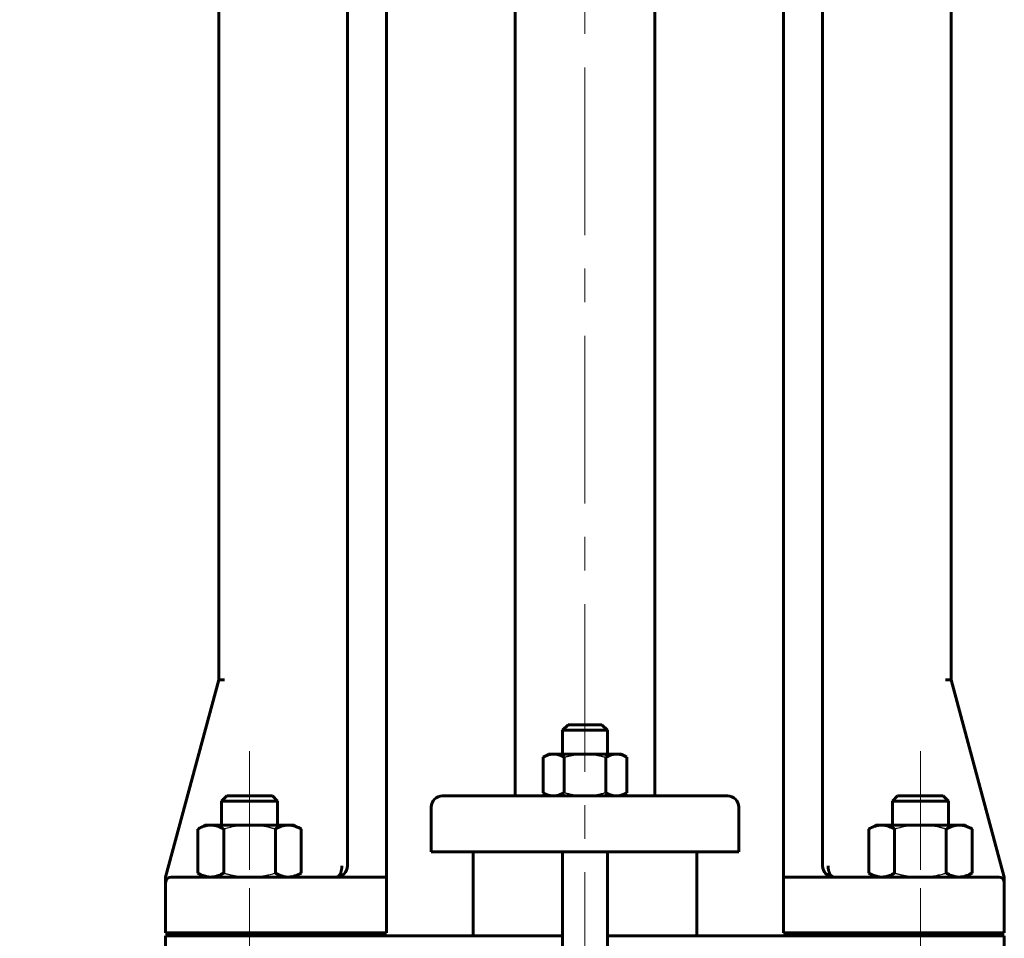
# Model space of a CAD drawing. Header units: millimetres. Extents: x 0 to 594, y 0 to 420.
# Tile 10 of 22: x 218 to 262, y 253 to 294. Entities that reach past the tile are written whole.
import ezdxf

# ---------------------------------------------------------------- set-up
doc = ezdxf.new("R2010")
doc.units = ezdxf.units.MM
for name, pattern in [('K5LT-1', [0]), ('K5LT_AXLED', [12, 7.5, -1.5, 1.5, -1.5]), ('K5LT_BASIC', [0]), ('K5LT_THIN', [0])]:
    doc.linetypes.add(name, pattern=pattern)
doc.layers.add('Системный слой', color=7, linetype='Continuous')
doc.layers.add('Системный слой (1)', color=7, linetype='Continuous', true_color=0x6c6c6c)
doc.styles.add('KDIMTEXTSTYLE', font='GOST_AU.SHX', dxfattribs={"width": 0.96, "oblique": 15, "height": 5})
doc.styles.add('KTEXTSTYLE', font='GOST_AU.SHX', dxfattribs={"width": 0.56, "height": 5})
doc.dimstyles.new('KDIMSTYLE (0.25)', dxfattribs={"dimtxt": 5, "dimasz": 1, "dimexe": 2, "dimexo": 0, "dimgap": 1, "dimtad": 1, "dimlfac": 4, "dimtxsty": 'KDIMTEXTSTYLE', "dimsah": 1, "dimcen": 0, "dimdle": 1, "dimadec": 0, "dimazin": 0, "dimtfac": 0.667, "dimtmove": 0, "dimatfit": 3, "dimfxl": 1, "dimtvp": 1, "dimtolj": 1, "dimtzin": 0, "dimarcsym": 0})

# ---------------------------------------------------------------- blocks, each defined once
blk = doc.blocks.new('U1')
at = {"layer": 'Системный слой (1)', "color": 143, "linetype": 'K5LT_BASIC', "lineweight": 60, "true_color": 0x33acca}
for p, q in [((254.527, 255.408), (252.277, 255.408)), ((259.655, 255.408), (254.527, 255.408))]:
    blk.add_line(p, q, dxfattribs=at)
blk = doc.blocks.new('U6')
at = {"layer": 'Системный слой (1)', "color": 143, "linetype": 'K5LT_BASIC', "lineweight": 60, "true_color": 0x33acca}
for p, q in [((232.283, 255.408), (227.155, 255.408)), ((234.533, 255.408), (232.283, 255.408))]:
    blk.add_line(p, q, dxfattribs=at)
blk = doc.blocks.new('U10')
at = {"layer": 'Системный слой (1)', "color": 143, "linetype": 'K5LT_BASIC', "lineweight": 60, "true_color": 0x33acca}
for p, q in [((254.482, 255.41), (254.459, 255.413)), ((254.504, 255.408), (254.482, 255.41)), ((254.527, 255.408), (254.504, 255.408))]:
    blk.add_line(p, q, dxfattribs=at)
blk = doc.blocks.new('U16')
at = {"layer": 'Системный слой (1)', "color": 143, "linetype": 'K5LT_BASIC', "lineweight": 60, "true_color": 0x33acca}
for p, q in [((242.405, 252.783), (237.155, 252.783)), ((249.655, 252.783), (244.405, 252.783))]:
    blk.add_line(p, q, dxfattribs=at)
blk = doc.blocks.new('U22')
at = {"layer": 'Системный слой (1)', "color": 143, "linetype": 'K5LT_BASIC', "lineweight": 60, "true_color": 0x33acca}
for p, q in [((243.405, 262.22), (242.655, 262.22)), ((244.155, 262.22), (243.405, 262.22))]:
    blk.add_line(p, q, dxfattribs=at)
blk = doc.blocks.new('D8')
at = {"layer": 'Системный слой (1)'}
for points in [[(137.181, 346.783), (136.523, 351.783), (135.865, 346.783), (136.523, 347.283)], [(136.523, 126.783), (137.181, 131.783), (136.523, 131.283), (135.865, 131.783)]]:
    blk.add_hatch(color=7, dxfattribs=at).paths.add_polyline_path(points)
at = {"layer": 'Системный слой (1)', "color": 7, "linetype": 'K5LT_THIN', "lineweight": 18, "true_color": 0xffffff}
for p, q in [((241.53, 351.783), (134.523, 351.783)), ((135.865, 346.783), (136.523, 351.783)), ((136.523, 351.783), (137.181, 346.783)), ((136.523, 351.783), (136.523, 126.783)), ((136.523, 347.283), (135.865, 346.783)), ((137.181, 346.783), (136.523, 347.283)), ((136.523, 126.783), (135.865, 131.783)), ((135.865, 131.783), (136.523, 131.283)), ((136.523, 131.283), (137.181, 131.783)), ((137.181, 131.783), (136.523, 126.783)), ((196.655, 126.783), (134.523, 126.783))]:
    blk.add_line(p, q, dxfattribs=at)
blk.add_wipeout([(135.523, 233.61), (128.141, 233.61), (128.141, 244.502), (135.523, 244.502)]).dxf.layer = 'Системный слой (1)'
at = {"layer": 'Системный слой (1)', "color": 7, "insert": (128.936, 233.61), "char_height": 5, "attachment_point": 1, "rotation": 90, "style": 'KTEXTSTYLE'}
blk.add_mtext('\\H5.0;\\W1.000;\\Q15;\\Q15;\\W0.960;900', dxfattribs=at)
blk = doc.blocks.new('KDIMARROW_01')
at = {"layer": 'Системный слой'}
blk.add_hatch(color=0, dxfattribs=at).paths.add_polyline_path([(-5, -0.658), (0, 0), (-5, 0.658), (-4.5, 0)])
at = {"layer": 'Системный слой', "color": 0, "linetype": 'K5LT_THIN', "lineweight": 18}
for p, q in [((-4.5, 0), (-5, 0.658)), ((-5, 0.658), (0, 0)), ((0, 0), (-5, -0.658)), ((-5, -0.658), (-4.5, 0))]:
    blk.add_line(p, q, dxfattribs=at)
at = {"layer": 'Системный слой (1)', "color": 0, "linetype": 'K5LT_THIN', "lineweight": 18}
blk.add_line((243.405, 169.908), (243.155, 169.908), dxfattribs=at)

msp = doc.modelspace()

# ---------------------------------------------------------------- linework, layer by layer
at = {"layer": 'Системный слой (1)', "color": 30, "linetype": 'K5LT_AXLED', "lineweight": 18, "true_color": 0xff8000}
for p, q in [((243.405, 248.119), (243.405, 340.908)), ((228.405, 255.733), (228.405, 261.033)), ((258.405, 255.733), (258.405, 261.033)), ((228.405, 250.783), (228.405, 254.908)), ((258.405, 250.783), (258.405, 254.908))]:
    msp.add_line(p, q, dxfattribs=at)
at = {"layer": 'Системный слой (1)', "color": 143, "linetype": 'K5LT_BASIC', "lineweight": 60, "true_color": 0x33acca}
for p, q in [((240.28, 259.033), (240.28, 333.158)), ((246.53, 259.033), (246.53, 333.158)), ((232.783, 255.908), (232.783, 331.158)), ((254.027, 255.908), (254.027, 331.158)), ((234.533, 255.408), (234.533, 329.408)), ((252.277, 255.408), (252.277, 329.408)), ((227.0299, 264.234), (227.0299, 316.984)), ((259.78, 264.234), (259.78, 316.984)), ((227.0299, 264.234), (224.655, 255.408)), ((227.0299, 264.234), (227.2888, 264.234)), ((259.5211, 264.234), (259.78, 264.234)), ((262.155, 255.408), (259.78, 264.234)), ((242.655, 262.2205), (242.405, 261.9705)), ((242.405, 261.9705), (243.405, 261.9705)), ((242.405, 260.908), (242.405, 261.9705)), ((243.405, 261.9705), (244.405, 261.9705)), ((244.155, 262.2205), (244.405, 261.9705)), ((244.405, 260.908), (244.405, 261.9705)), ((241.78, 260.908), (241.5286, 260.7628)), ((241.5286, 260.7628), (241.5286, 259.1781)), ((241.9977, 260.908), (241.78, 260.908)), ((243.405, 260.908), (241.9977, 260.908)), ((242.4668, 260.7628), (242.4668, 259.1781)), ((244.8123, 260.908), (243.405, 260.908)), ((244.3432, 260.7628), (244.3432, 259.1781)), ((245.03, 260.908), (244.8123, 260.908)), ((245.03, 260.908), (245.2814, 260.7628)), ((245.2814, 260.7628), (245.2814, 259.1781)), ((227.385, 259.033), (227.155, 258.8029)), ((229.4249, 259.033), (227.385, 259.033)), ((229.4249, 259.033), (229.655, 258.8029)), ((237.3548, 259.033), (237.03, 259.033)), ((240.9137, 259.033), (237.3548, 259.033)), ((245.8962, 259.033), (240.9137, 259.033)), ((241.78, 259.033), (241.5286, 259.1781)), ((245.03, 259.033), (245.2814, 259.1781)), ((249.4552, 259.033), (245.8962, 259.033)), ((249.78, 259.033), (249.4552, 259.033)), ((257.385, 259.033), (257.155, 258.8029)), ((259.4249, 259.033), (257.385, 259.033)), ((259.4249, 259.033), (259.655, 258.8029)), ((227.155, 257.733), (227.155, 258.8029)), ((227.155, 258.8029), (229.6539, 258.8029)), ((229.6539, 258.8029), (229.655, 258.8029)), ((229.655, 257.733), (229.655, 258.8029)), ((236.53, 256.533), (236.53, 258.533)), ((250.28, 256.533), (250.28, 258.533)), ((257.155, 257.733), (257.155, 258.8029)), ((257.155, 258.8029), (259.6539, 258.8029)), ((259.6539, 258.8029), (259.655, 258.8029)), ((259.655, 257.733), (259.655, 258.8029)), ((226.405, 257.733), (226.0956, 257.5543)), ((226.405, 257.733), (226.6729, 257.733)), ((226.6729, 257.733), (228.405, 257.733)), ((228.405, 257.733), (230.137, 257.733)), ((230.137, 257.733), (230.405, 257.733)), ((230.405, 257.733), (230.7144, 257.5543)), ((256.405, 257.733), (256.0956, 257.5543)), ((256.405, 257.733), (256.6729, 257.733)), ((256.6729, 257.733), (258.405, 257.733)), ((258.405, 257.733), (260.137, 257.733)), ((260.137, 257.733), (260.405, 257.733)), ((260.405, 257.733), (260.7144, 257.5543)), ((226.0956, 257.5543), (226.0956, 255.5866)), ((227.2503, 257.5543), (227.2503, 255.5866)), ((229.5597, 257.5543), (229.5597, 255.5866)), ((230.7144, 257.5543), (230.7144, 255.5866)), ((256.0956, 257.5543), (256.0956, 255.5866)), ((257.2503, 257.5543), (257.2503, 255.5866)), ((259.5597, 257.5543), (259.5597, 255.5866)), ((260.7144, 257.5543), (260.7144, 255.5866)), ((236.53, 256.533), (236.8802, 256.533)), ((236.8802, 256.533), (240.4392, 256.533)), ((238.405, 252.783), (238.405, 256.533)), ((240.4392, 256.533), (246.3708, 256.533)), ((242.405, 250.408), (242.405, 256.533)), ((244.405, 250.408), (244.405, 256.533)), ((246.3708, 256.533), (249.9297, 256.533)), ((248.405, 252.783), (248.405, 256.533)), ((249.9297, 256.533), (250.28, 256.533)), ((224.655, 255.408), (224.655, 255.3273)), ((227.155, 255.408), (224.905, 255.408)), ((226.405, 255.408), (226.0956, 255.5866)), ((230.405, 255.408), (230.7144, 255.5866)), ((234.533, 255.158), (234.533, 255.408)), ((252.277, 255.408), (252.277, 255.158)), ((254.0525, 255.7512), (254.051, 255.7559)), ((256.405, 255.408), (256.0956, 255.5866)), ((261.905, 255.408), (259.655, 255.408)), ((260.405, 255.408), (260.7144, 255.5866)), ((261.7615, 255.408), (260.405, 255.408)), ((262.155, 255.3273), (262.155, 255.408)), ((224.655, 255.3273), (224.655, 255.158)), ((224.655, 252.908), (224.655, 255.158)), ((234.533, 252.908), (234.533, 255.158)), ((252.277, 252.908), (252.277, 255.158)), ((262.155, 255.158), (262.155, 255.3273)), ((262.155, 252.908), (262.155, 255.158)), ((224.655, 252.908), (227.155, 252.908)), ((227.155, 252.783), (224.655, 252.783)), ((224.655, 252.783), (224.655, 250.533)), ((227.155, 252.908), (234.533, 252.908)), ((227.155, 252.783), (227.155, 252.908)), ((234.4164, 252.783), (227.155, 252.783)), ((229.655, 252.783), (229.655, 252.908)), ((234.6653, 252.783), (234.4164, 252.783)), ((237.155, 252.783), (234.6653, 252.783)), ((252.1446, 252.783), (249.655, 252.783)), ((252.3936, 252.783), (252.1446, 252.783)), ((252.277, 252.908), (259.655, 252.908)), ((259.655, 252.783), (252.3936, 252.783)), ((257.155, 252.783), (257.155, 252.908)), ((259.655, 252.908), (262.155, 252.908)), ((259.655, 252.783), (259.655, 252.908)), ((262.155, 252.783), (259.655, 252.783)), ((262.155, 250.533), (262.155, 252.783))]:
    msp.add_line(p, q, dxfattribs=at)
for centre, radius, start, end in [((237.03, 258.533), 0.5, 90, 180), ((249.78, 258.533), 0.5, 0, 90), ((232.283, 255.908), 0.5, 270, 0), ((232.283, 255.908), 0.5, 270, 0), ((254.527, 255.908), 0.5, 180, 270), ((254.527, 255.908), 0.5, 180, 270), ((224.905, 255.158), 0.25, 90, 180), ((224.905, 255.158), 0.25, 90.00024, 174.1441), ((261.905, 255.158), 0.25, 0, 90), ((261.905, 255.158), 0.25, 8.49478, 90)]:
    msp.add_arc(centre, radius, start, end, dxfattribs=at)
for points, knots in [([(241.5286, 260.7628), (241.5699, 260.7867), (241.6398, 260.8229), (241.7364, 260.8621), (241.8116, 260.8848), (241.8782, 260.8987), (241.9376, 260.9063), (241.9774, 260.908), (241.9977, 260.908)], [0, 0, 0, 0, 2.2096925, 3.8076872, 5.42312, 6.5508409, 7.7387838, 9, 9, 9, 9]), ([(241.9977, 260.908), (242.0191, 260.908), (242.061, 260.9061), (242.1232, 260.8977), (242.1916, 260.8828), (242.267, 260.8592), (242.3609, 260.8203), (242.4278, 260.7853), (242.4668, 260.7628)], [0, 0, 0, 0, 1.3358254, 2.5816854, 3.7426387, 5.3663643, 6.9201154, 9, 9, 9, 9]), ([(244.3432, 260.7628), (244.3845, 260.7867), (244.4544, 260.8229), (244.5509, 260.8621), (244.6262, 260.8848), (244.6928, 260.8987), (244.7522, 260.9063), (244.792, 260.908), (244.8123, 260.908)], [0, 0, 0, 0, 2.2096925, 3.8076872, 5.42312, 6.5508409, 7.7387838, 9, 9, 9, 9]), ([(244.8123, 260.908), (244.8337, 260.908), (244.8756, 260.9061), (244.9377, 260.8977), (245.0062, 260.8828), (245.0816, 260.8592), (245.1755, 260.8203), (245.2424, 260.7853), (245.2814, 260.7628)], [0, 0, 0, 0, 1.3358254, 2.5816854, 3.7426387, 5.3663643, 6.9201154, 9, 9, 9, 9]), ([(241.9977, 259.033), (241.9763, 259.033), (241.9344, 259.0349), (241.8722, 259.0432), (241.8038, 259.0582), (241.7284, 259.0817), (241.6344, 259.1207), (241.5675, 259.1556), (241.5286, 259.1781)], [0, 0, 0, 0, 1.3358254, 2.5816854, 3.7426387, 5.3663643, 6.9201154, 9, 9, 9, 9]), ([(242.4668, 259.1781), (242.4255, 259.1543), (242.3556, 259.118), (242.259, 259.0788), (242.1838, 259.0561), (242.1171, 259.0423), (242.0577, 259.0347), (242.0179, 259.033), (241.9977, 259.033)], [0, 0, 0, 0, 2.2096925, 3.8076872, 5.42312, 6.5508409, 7.7387838, 9, 9, 9, 9]), ([(244.8123, 259.033), (244.7909, 259.033), (244.749, 259.0349), (244.6868, 259.0432), (244.6184, 259.0582), (244.5429, 259.0817), (244.449, 259.1207), (244.3821, 259.1556), (244.3432, 259.1781)], [0, 0, 0, 0, 1.3358254, 2.5816854, 3.7426387, 5.3663643, 6.9201154, 9, 9, 9, 9]), ([(245.2814, 259.1781), (245.2401, 259.1543), (245.1702, 259.118), (245.0736, 259.0788), (244.9983, 259.0561), (244.9317, 259.0423), (244.8723, 259.0347), (244.8325, 259.033), (244.8123, 259.033)], [0, 0, 0, 0, 2.2096925, 3.8076872, 5.42312, 6.5508409, 7.7387838, 9, 9, 9, 9]), ([(226.6729, 257.733), (226.6466, 257.733), (226.5952, 257.7306), (226.5188, 257.7204), (226.4458, 257.7045), (226.3643, 257.6805), (226.2725, 257.6455), (226.1792, 257.601), (226.1198, 257.5683), (226.0956, 257.5543)], [0, 0, 0, 0, 1.4810033, 2.8626717, 4.1512844, 5.363168, 7.1127658, 8.8326823, 10, 10, 10, 10]), ([(227.2503, 257.5543), (227.2074, 257.5791), (227.1267, 257.6217), (227.0155, 257.6689), (226.9164, 257.7008), (226.8219, 257.7218), (226.7422, 257.7313), (226.6913, 257.733), (226.6729, 257.733)], [0, 0, 0, 0, 1.8056861, 3.5183883, 5.1040191, 6.5175992, 8.1093693, 9, 9, 9, 9]), ([(230.137, 257.733), (230.1107, 257.733), (230.0593, 257.7306), (229.9829, 257.7204), (229.9099, 257.7045), (229.8284, 257.6805), (229.7366, 257.6455), (229.6433, 257.601), (229.5839, 257.5683), (229.5597, 257.5543)], [0, 0, 0, 0, 1.4810033, 2.8626717, 4.1512844, 5.363168, 7.1127658, 8.8326823, 10, 10, 10, 10]), ([(230.7144, 257.5543), (230.6715, 257.5791), (230.5908, 257.6217), (230.4796, 257.6689), (230.3805, 257.7008), (230.286, 257.7218), (230.2063, 257.7313), (230.1554, 257.733), (230.137, 257.733)], [0, 0, 0, 0, 1.8056861, 3.5183883, 5.1040191, 6.5175992, 8.1093693, 9, 9, 9, 9]), ([(256.6729, 257.733), (256.6466, 257.733), (256.5952, 257.7306), (256.5188, 257.7204), (256.4458, 257.7045), (256.3643, 257.6805), (256.2725, 257.6455), (256.1792, 257.601), (256.1198, 257.5683), (256.0956, 257.5543)], [0, 0, 0, 0, 1.4810033, 2.8626717, 4.1512844, 5.363168, 7.1127658, 8.8326823, 10, 10, 10, 10]), ([(257.2503, 257.5543), (257.2074, 257.5791), (257.1267, 257.6217), (257.0155, 257.6689), (256.9164, 257.7008), (256.8219, 257.7218), (256.7422, 257.7313), (256.6913, 257.733), (256.6729, 257.733)], [0, 0, 0, 0, 1.8056861, 3.5183883, 5.1040191, 6.5175992, 8.1093693, 9, 9, 9, 9]), ([(260.137, 257.733), (260.1107, 257.733), (260.0593, 257.7306), (259.9829, 257.7204), (259.9099, 257.7045), (259.8284, 257.6805), (259.7366, 257.6455), (259.6433, 257.601), (259.5839, 257.5683), (259.5597, 257.5543)], [0, 0, 0, 0, 1.4810033, 2.8626717, 4.1512844, 5.363168, 7.1127658, 8.8326823, 10, 10, 10, 10]), ([(260.7144, 257.5543), (260.6715, 257.5791), (260.5908, 257.6217), (260.4796, 257.6689), (260.3805, 257.7008), (260.286, 257.7218), (260.2063, 257.7313), (260.1554, 257.733), (260.137, 257.733)], [0, 0, 0, 0, 1.8056861, 3.5183883, 5.1040191, 6.5175992, 8.1093693, 9, 9, 9, 9]), ([(232.533, 255.908), (232.5329, 255.8969), (232.5326, 255.8795), (232.5316, 255.8545), (232.5296, 255.8239), (232.5263, 255.7914), (232.5217, 255.759), (232.5178, 255.7359), (232.5127, 255.7099), (232.5063, 255.6824), (232.4983, 255.6533), (232.4899, 255.6268), (232.4801, 255.5999), (232.4697, 255.5751), (232.4587, 255.552), (232.4476, 255.5315), (232.4356, 255.5118), (232.4229, 255.4935), (232.4096, 255.4768), (232.3967, 255.4629), (232.3845, 255.4513), (232.373, 255.4417), (232.3613, 255.4333), (232.3496, 255.4262), (232.3383, 255.4204), (232.3245, 255.4147), (232.3061, 255.4095), (232.2913, 255.408), (232.283, 255.408)], [0, 0, 0, 0, 1.2247353, 1.9334486, 2.7710872, 4.639996, 5.6066436, 6.5088898, 7.3466057, 8.6998947, 9.8600751, 11.0200648, 12.1800348, 13.5334069, 14.6073203, 15.7244597, 16.8844261, 18.0444739, 19.2044097, 20.3644609, 21.2773583, 22.201154, 23.1248248, 24.0376793, 24.8969559, 25.7130655, 27.1634072, 29, 29, 29, 29]), ([(254.527, 255.408), (254.511, 255.408), (254.4866, 255.4128), (254.451, 255.4306), (254.4203, 255.4543), (254.3883, 255.4902), (254.3625, 255.5301), (254.3426, 255.5693), (254.3284, 255.6033), (254.317, 255.6358), (254.3072, 255.6688), (254.2976, 255.7075), (254.2884, 255.7553), (254.2818, 255.8061), (254.2779, 255.8579), (254.277, 255.8905), (254.277, 255.908)], [0, 0, 0, 0, 2.0757535, 3.1702263, 4.7549429, 6.3403094, 7.9261008, 8.9845422, 9.9674527, 10.7997918, 11.5568551, 12.4647217, 13.5986492, 14.8832552, 15.8657816, 17, 17, 17, 17]), ([(226.0956, 255.5866), (226.1384, 255.5619), (226.2192, 255.5193), (226.3304, 255.472), (226.4294, 255.4402), (226.524, 255.4191), (226.6036, 255.4096), (226.6546, 255.408), (226.6729, 255.408)], [0, 0, 0, 0, 1.8056861, 3.5183883, 5.1040191, 6.5175992, 8.1093693, 9, 9, 9, 9]), ([(226.6729, 255.408), (226.6992, 255.408), (226.7507, 255.4103), (226.8271, 255.4206), (226.9001, 255.4365), (226.9815, 255.4604), (227.0734, 255.4954), (227.1667, 255.54), (227.2261, 255.5726), (227.2503, 255.5866)], [0, 0, 0, 0, 1.4810033, 2.8626717, 4.1512844, 5.363168, 7.1127658, 8.8326823, 10, 10, 10, 10]), ([(229.5597, 255.5866), (229.6025, 255.5619), (229.6833, 255.5193), (229.7945, 255.472), (229.8935, 255.4402), (229.9881, 255.4191), (230.0677, 255.4096), (230.1187, 255.408), (230.137, 255.408)], [0, 0, 0, 0, 1.8056861, 3.5183883, 5.1040191, 6.5175992, 8.1093693, 9, 9, 9, 9]), ([(230.137, 255.408), (230.1633, 255.408), (230.2148, 255.4103), (230.2912, 255.4206), (230.3642, 255.4365), (230.4456, 255.4604), (230.5375, 255.4954), (230.6308, 255.54), (230.6902, 255.5726), (230.7144, 255.5866)], [0, 0, 0, 0, 1.4810033, 2.8626717, 4.1512844, 5.363168, 7.1127658, 8.8326823, 10, 10, 10, 10]), ([(232.283, 255.408), (232.289, 255.4081), (232.2951, 255.4081), (232.3117, 255.4087), (232.3224, 255.4095), (232.3437, 255.4117), (232.3543, 255.4131), (232.3757, 255.4168), (232.3866, 255.419), (232.4223, 255.4276), (232.4472, 255.4357), (232.4943, 255.4551), (232.5166, 255.4662), (232.5585, 255.4911), (232.5782, 255.5046), (232.6065, 255.5273), (232.6159, 255.5354), (232.6273, 255.546), (232.6296, 255.5482), (232.634, 255.5524), (232.636, 255.5544), (232.6421, 255.5605), (232.6461, 255.5646), (232.6518, 255.5708), (232.6536, 255.5728), (232.6554, 255.5748)], [0.0001118, 0.0001118, 0.0001118, 0.0001118, 0.829104, 0.829104, 2.2800361, 2.2800361, 3.7139807, 3.7139807, 5.1819002, 5.1819002, 8.5524656, 8.5524656, 11.6957074, 11.6957074, 14.6388918, 14.6388918, 16.1498835, 16.1498835, 16.5438449, 16.5438449, 16.8914209, 16.8914209, 17.5865731, 17.5865731, 17.9165035, 17.9165035, 17.9165035, 17.9165035]), ([(232.283, 255.408), (232.2892, 255.4081), (232.2953, 255.4081), (232.3124, 255.4087), (232.3234, 255.4095), (232.3399, 255.4113), (232.3455, 255.4118), (232.3674, 255.4157), (232.3838, 255.4183), (232.4251, 255.4285), (232.4498, 255.4366), (232.4968, 255.4563), (232.5191, 255.4675), (232.5609, 255.4927), (232.5804, 255.5063), (232.608, 255.5286), (232.6167, 255.5362), (232.6276, 255.5463), (232.6299, 255.5485), (232.6343, 255.5527), (232.6363, 255.5547), (232.6406, 255.5591), (232.643, 255.5614), (232.6453, 255.5638)], [0.0001117, 0.0001117, 0.0001117, 0.0001117, 0.8295815, 0.8295815, 2.2813491, 2.2813491, 3.0183563, 3.0183563, 5.1848843, 5.1848843, 8.4704103, 8.4704103, 11.5368001, 11.5368001, 14.4108013, 14.4108013, 15.7913144, 15.7913144, 16.1760424, 16.1760424, 16.5154696, 16.5154696, 16.9106059, 16.9106059, 16.9106059, 16.9106059]), ([(232.7219, 255.6691), (232.7238, 255.6726), (232.7257, 255.6762), (232.731, 255.6865), (232.7343, 255.6934), (232.7406, 255.7072), (232.7436, 255.7143), (232.7478, 255.7246), (232.7491, 255.7279), (232.751, 255.733), (232.7517, 255.7348), (232.7531, 255.7387), (232.7539, 255.7407), (232.7556, 255.7457), (232.7566, 255.7487), (232.7576, 255.7516)], [0.6406622, 0.6406622, 0.6406622, 0.6406622, 1.9219866, 1.9219866, 4.3219866, 4.3219866, 6.7219866, 6.7219866, 7.8261704, 7.8261704, 8.4271413, 8.4271413, 9.1139423, 9.1139423, 10.0828337, 10.0828337, 10.0828337, 10.0828337]), ([(232.7259, 255.6766), (232.7279, 255.6804), (232.7298, 255.6842), (232.7349, 255.6947), (232.738, 255.7014), (232.744, 255.7151), (232.7468, 255.722), (232.7504, 255.7313), (232.7512, 255.7336), (232.7527, 255.7376), (232.7534, 255.7394), (232.7553, 255.7449), (232.7566, 255.7485), (232.7582, 255.7534), (232.7586, 255.7547), (232.759, 255.7559)], [0.6900535, 0.6900535, 0.6900535, 0.6900535, 2.0701604, 2.0701604, 4.4701604, 4.4701604, 6.8701604, 6.8701604, 7.6442852, 7.6442852, 8.258228, 8.258228, 9.4861136, 9.4861136, 9.902897, 9.902897, 9.902897, 9.902897]), ([(254.0879, 255.6694), (254.0863, 255.6725), (254.0847, 255.6755), (254.0828, 255.679), (254.0825, 255.6795), (254.0789, 255.6867), (254.0756, 255.6935), (254.0693, 255.7072), (254.0663, 255.7142), (254.0622, 255.7245), (254.0609, 255.7279), (254.0589, 255.733), (254.0583, 255.7348), (254.0569, 255.7387), (254.0561, 255.7407), (254.0544, 255.7456), (254.0535, 255.7484), (254.0525, 255.7512)], [0.6390725, 0.6390725, 0.6390725, 0.6390725, 1.7459905, 1.7459905, 1.9172175, 1.9172175, 4.3172175, 4.3172175, 6.7172175, 6.7172175, 7.8430335, 7.8430335, 8.4487555, 8.4487555, 9.1409862, 9.1409862, 10.0704249, 10.0704249, 10.0704249, 10.0704249]), ([(254.527, 255.408), (254.5209, 255.4081), (254.5149, 255.4081), (254.4982, 255.4087), (254.4875, 255.4095), (254.4662, 255.4117), (254.4556, 255.4131), (254.4341, 255.4168), (254.4232, 255.4191), (254.3875, 255.4277), (254.3627, 255.4357), (254.3156, 255.4551), (254.2932, 255.4663), (254.2513, 255.4912), (254.2317, 255.5047), (254.2034, 255.5274), (254.1941, 255.5354), (254.1827, 255.546), (254.1803, 255.5482), (254.176, 255.5524), (254.1739, 255.5544), (254.1679, 255.5605), (254.1639, 255.5646), (254.1582, 255.5707), (254.1564, 255.5726), (254.1547, 255.5746)], [0.000112, 0.000112, 0.000112, 0.000112, 0.830695, 0.830695, 2.2844113, 2.2844113, 3.7207539, 3.7207539, 5.1918439, 5.1918439, 8.564118, 8.564118, 11.7089348, 11.7089348, 14.6535568, 14.6535568, 16.1602199, 16.1602199, 16.5544233, 16.5544233, 16.9022129, 16.9022129, 17.597792, 17.597792, 17.9181165, 17.9181165, 17.9181165, 17.9181165]), ([(256.0956, 255.5866), (256.1384, 255.5619), (256.2192, 255.5193), (256.3304, 255.472), (256.4294, 255.4402), (256.524, 255.4191), (256.6036, 255.4096), (256.6546, 255.408), (256.6729, 255.408)], [0, 0, 0, 0, 1.8056861, 3.5183883, 5.1040191, 6.5175992, 8.1093693, 9, 9, 9, 9]), ([(256.6729, 255.408), (256.6992, 255.408), (256.7507, 255.4103), (256.8271, 255.4206), (256.9001, 255.4365), (256.9815, 255.4604), (257.0734, 255.4954), (257.1667, 255.54), (257.2261, 255.5726), (257.2503, 255.5866)], [0, 0, 0, 0, 1.4810033, 2.8626717, 4.1512844, 5.363168, 7.1127658, 8.8326823, 10, 10, 10, 10]), ([(259.5597, 255.5866), (259.6025, 255.5619), (259.6833, 255.5193), (259.7945, 255.472), (259.8935, 255.4402), (259.9881, 255.4191), (260.0677, 255.4096), (260.1187, 255.408), (260.137, 255.408)], [0, 0, 0, 0, 1.8056861, 3.5183883, 5.1040191, 6.5175992, 8.1093693, 9, 9, 9, 9]), ([(260.137, 255.408), (260.1633, 255.408), (260.2148, 255.4103), (260.2912, 255.4206), (260.3642, 255.4365), (260.4456, 255.4604), (260.5375, 255.4954), (260.6308, 255.54), (260.6902, 255.5726), (260.7144, 255.5866)], [0, 0, 0, 0, 1.4810033, 2.8626717, 4.1512844, 5.363168, 7.1127658, 8.8326823, 10, 10, 10, 10])]:
    msp.add_open_spline(points, degree=3, knots=knots, dxfattribs=at)
at = {"layer": 'Системный слой (1)', "color": 7, "linetype": 'K5LT-1'}
for points, knots in [([(242.4668, 260.7628), (242.4844, 260.7679), (242.5199, 260.7779), (242.5734, 260.7924), (242.6255, 260.8057), (242.6767, 260.8182), (242.7271, 260.8297), (242.777, 260.8405), (242.8262, 260.8504), (242.8769, 260.8598), (242.929, 260.8687), (242.9826, 260.8769), (243.0357, 260.8842), (243.0975, 260.8916), (243.1678, 260.8984), (243.2467, 260.9039), (243.3126, 260.9067), (243.3653, 260.9078), (243.3917, 260.908), (243.405, 260.908)], [0, 0, 0, 0, 0.01978141, 0.03956283, 0.05934424, 0.07912566, 0.09890707, 0.11868849, 0.1384699, 0.15825131, 0.18040459, 0.20255787, 0.22471115, 0.24686442, 0.28032615, 0.31378787, 0.34724959, 0.36398046, 0.38071132, 0.38071132, 0.38071132, 0.38071132]), ([(243.405, 260.908), (243.4221, 260.908), (243.4561, 260.9077), (243.5069, 260.9063), (243.5575, 260.904), (243.6082, 260.9008), (243.6591, 260.8967), (243.727, 260.8901), (243.7944, 260.8817), (243.8618, 260.8717), (243.9112, 260.8636), (243.9611, 260.8547), (244.0106, 260.845), (244.0597, 260.8348), (244.1082, 260.824), (244.1575, 260.8124), (244.2129, 260.7986), (244.2744, 260.7823), (244.3201, 260.7695), (244.3432, 260.7628)], [0.38071132, 0.38071132, 0.38071132, 0.38071132, 0.40221532, 0.42371932, 0.44522333, 0.46672733, 0.48823133, 0.50973533, 0.55274334, 0.57309388, 0.59344441, 0.61379495, 0.63414549, 0.65332754, 0.6725096, 0.69169166, 0.71087372, 0.73614818, 0.76142263, 0.76142263, 0.76142263, 0.76142263]), ([(243.405, 259.033), (243.3879, 259.033), (243.3538, 259.0333), (243.3031, 259.0347), (243.2525, 259.0369), (243.2017, 259.0401), (243.1509, 259.0442), (243.083, 259.0509), (243.0155, 259.0592), (242.9482, 259.0692), (242.8987, 259.0773), (242.8489, 259.0863), (242.7994, 259.0959), (242.7503, 259.1061), (242.7017, 259.1169), (242.6525, 259.1286), (242.5971, 259.1424), (242.5355, 259.1586), (242.4899, 259.1714), (242.4668, 259.1781)], [0.38071132, 0.38071132, 0.38071132, 0.38071132, 0.40221532, 0.42371932, 0.44522333, 0.46672733, 0.48823133, 0.50973533, 0.55274334, 0.57309388, 0.59344441, 0.61379495, 0.63414549, 0.65332754, 0.6725096, 0.69169166, 0.71087372, 0.73614818, 0.76142263, 0.76142263, 0.76142263, 0.76142263]), ([(244.3432, 259.1781), (244.3256, 259.173), (244.29, 259.163), (244.2366, 259.1486), (244.1845, 259.1352), (244.1333, 259.1228), (244.0829, 259.1112), (244.033, 259.1005), (243.9837, 259.0906), (243.9331, 259.0811), (243.8809, 259.0722), (243.8274, 259.064), (243.7743, 259.0567), (243.7125, 259.0494), (243.6421, 259.0425), (243.5632, 259.037), (243.4974, 259.0343), (243.4447, 259.0332), (243.4182, 259.033), (243.405, 259.033)], [0, 0, 0, 0, 0.01978141, 0.03956283, 0.05934424, 0.07912566, 0.09890707, 0.11868849, 0.1384699, 0.15825131, 0.18040459, 0.20255787, 0.22471115, 0.24686442, 0.28032615, 0.31378787, 0.34724959, 0.36398046, 0.38071132, 0.38071132, 0.38071132, 0.38071132]), ([(228.405, 257.733), (228.3839, 257.733), (228.3421, 257.7326), (228.2801, 257.7309), (228.2285, 257.7286), (228.1872, 257.7262), (228.1478, 257.7235), (228.0998, 257.7198), (228.0435, 257.7144), (227.9869, 257.7081), (227.911, 257.6986), (227.8153, 257.6844), (227.7023, 257.6643), (227.5908, 257.6414), (227.4805, 257.616), (227.3863, 257.5921), (227.309, 257.5711), (227.2699, 257.56), (227.2503, 257.5543)], [0.46856778, 0.46856778, 0.46856778, 0.46856778, 0.49489262, 0.52121747, 0.54754232, 0.56070474, 0.57386717, 0.59768137, 0.62149557, 0.64530977, 0.66912398, 0.71675238, 0.76438079, 0.80756948, 0.85075817, 0.89394686, 0.9155412, 0.93713555, 0.93713555, 0.93713555, 0.93713555]), ([(229.5597, 257.5543), (229.5406, 257.5598), (229.5022, 257.5707), (229.4444, 257.5865), (229.3878, 257.6012), (229.3322, 257.615), (229.2773, 257.628), (229.2049, 257.6443), (229.1326, 257.6592), (229.06, 257.6727), (229.0043, 257.6824), (228.9491, 257.6911), (228.8759, 257.7017), (228.7853, 257.7128), (228.6907, 257.7216), (228.6093, 257.7272), (228.5414, 257.7305), (228.4733, 257.7325), (228.4278, 257.733), (228.405, 257.733)], [0, 0, 0, 0, 0.02136, 0.04272, 0.06408, 0.08544, 0.1068, 0.12816, 0.17088, 0.19367779, 0.21647559, 0.23927338, 0.26207118, 0.30766677, 0.35326236, 0.38208871, 0.41091507, 0.43974142, 0.46856778, 0.46856778, 0.46856778, 0.46856778]), ([(258.405, 257.733), (258.3839, 257.733), (258.3421, 257.7326), (258.2801, 257.7309), (258.2285, 257.7286), (258.1872, 257.7262), (258.1478, 257.7235), (258.0998, 257.7198), (258.0435, 257.7144), (257.9869, 257.7081), (257.911, 257.6986), (257.8153, 257.6844), (257.7023, 257.6643), (257.5908, 257.6414), (257.4805, 257.616), (257.3863, 257.5921), (257.309, 257.5711), (257.2699, 257.56), (257.2503, 257.5543)], [0.46856778, 0.46856778, 0.46856778, 0.46856778, 0.49489262, 0.52121747, 0.54754232, 0.56070474, 0.57386717, 0.59768137, 0.62149557, 0.64530977, 0.66912398, 0.71675238, 0.76438079, 0.80756948, 0.85075817, 0.89394686, 0.9155412, 0.93713555, 0.93713555, 0.93713555, 0.93713555]), ([(259.5597, 257.5543), (259.5406, 257.5598), (259.5022, 257.5707), (259.4444, 257.5865), (259.3878, 257.6012), (259.3322, 257.615), (259.2773, 257.628), (259.2049, 257.6443), (259.1326, 257.6592), (259.06, 257.6727), (259.0043, 257.6824), (258.9491, 257.6911), (258.8759, 257.7017), (258.7853, 257.7128), (258.6907, 257.7216), (258.6093, 257.7272), (258.5414, 257.7305), (258.4733, 257.7325), (258.4278, 257.733), (258.405, 257.733)], [0, 0, 0, 0, 0.02136, 0.04272, 0.06408, 0.08544, 0.1068, 0.12816, 0.17088, 0.19367779, 0.21647559, 0.23927338, 0.26207118, 0.30766677, 0.35326236, 0.38208871, 0.41091507, 0.43974142, 0.46856778, 0.46856778, 0.46856778, 0.46856778]), ([(227.2503, 255.5866), (227.2693, 255.5811), (227.3078, 255.5702), (227.3656, 255.5545), (227.4222, 255.5397), (227.4777, 255.5259), (227.5326, 255.5129), (227.6051, 255.4966), (227.6774, 255.4817), (227.75, 255.4682), (227.8056, 255.4586), (227.8608, 255.4498), (227.934, 255.4392), (228.0246, 255.4281), (228.1193, 255.4193), (228.2006, 255.4138), (228.2686, 255.4104), (228.3366, 255.4084), (228.3822, 255.408), (228.405, 255.408)], [0, 0, 0, 0, 0.02136, 0.04272, 0.06408, 0.08544, 0.1068, 0.12816, 0.17088, 0.19367779, 0.21647559, 0.23927338, 0.26207118, 0.30766677, 0.35326236, 0.38208871, 0.41091507, 0.43974142, 0.46856778, 0.46856778, 0.46856778, 0.46856778]), ([(228.405, 255.408), (228.426, 255.408), (228.4678, 255.4083), (228.5299, 255.41), (228.5814, 255.4123), (228.6227, 255.4147), (228.6622, 255.4174), (228.7101, 255.4212), (228.7665, 255.4265), (228.8231, 255.4328), (228.8989, 255.4423), (228.9946, 255.4565), (229.1076, 255.4766), (229.2191, 255.4995), (229.3295, 255.5249), (229.4236, 255.5488), (229.5009, 255.5699), (229.54, 255.5809), (229.5597, 255.5866)], [0.46856778, 0.46856778, 0.46856778, 0.46856778, 0.49489262, 0.52121747, 0.54754232, 0.56070474, 0.57386717, 0.59768137, 0.62149557, 0.64530977, 0.66912398, 0.71675238, 0.76438079, 0.80756948, 0.85075817, 0.89394686, 0.9155412, 0.93713555, 0.93713555, 0.93713555, 0.93713555]), ([(257.2503, 255.5866), (257.2693, 255.5811), (257.3078, 255.5702), (257.3656, 255.5545), (257.4222, 255.5397), (257.4777, 255.5259), (257.5326, 255.5129), (257.6051, 255.4966), (257.6774, 255.4817), (257.75, 255.4682), (257.8056, 255.4586), (257.8608, 255.4498), (257.934, 255.4392), (258.0246, 255.4281), (258.1193, 255.4193), (258.2006, 255.4138), (258.2686, 255.4104), (258.3366, 255.4084), (258.3822, 255.408), (258.405, 255.408)], [0, 0, 0, 0, 0.02136, 0.04272, 0.06408, 0.08544, 0.1068, 0.12816, 0.17088, 0.19367779, 0.21647559, 0.23927338, 0.26207118, 0.30766677, 0.35326236, 0.38208871, 0.41091507, 0.43974142, 0.46856778, 0.46856778, 0.46856778, 0.46856778]), ([(258.405, 255.408), (258.426, 255.408), (258.4678, 255.4083), (258.5299, 255.41), (258.5814, 255.4123), (258.6227, 255.4147), (258.6622, 255.4174), (258.7101, 255.4212), (258.7665, 255.4265), (258.8231, 255.4328), (258.8989, 255.4423), (258.9946, 255.4565), (259.1076, 255.4766), (259.2191, 255.4995), (259.3295, 255.5249), (259.4236, 255.5488), (259.5009, 255.5699), (259.54, 255.5809), (259.5597, 255.5866)], [0.46856778, 0.46856778, 0.46856778, 0.46856778, 0.49489262, 0.52121747, 0.54754232, 0.56070474, 0.57386717, 0.59768137, 0.62149557, 0.64530977, 0.66912398, 0.71675238, 0.76438079, 0.80756948, 0.85075817, 0.89394686, 0.9155412, 0.93713555, 0.93713555, 0.93713555, 0.93713555])]:
    msp.add_open_spline(points, degree=3, knots=knots, dxfattribs=at)

# ---------------------------------------------------------------- block references
at = {"layer": 'Системный слой (1)'}
for name in ['U22', 'U6', 'U1', 'U10', 'U16']:
    msp.add_blockref(name, (0, 0), dxfattribs=at)

# ---------------------------------------------------------------- next in the draw order: dimensions: what is measured, and where the dimension line sits
at = {"layer": 'Системный слой (1)', "color": 7}
dim = msp.add_linear_dim(base=(136.5231, 351.783), p1=(196.655, 126.783), p2=(241.53, 351.783), angle=90, dimstyle='KDIMSTYLE (0.25)', override={"dimexo": 0, "dimpost": '\\H5.0;\\W0.960;\\Q15;<>', "dimblk1": 'KDIMARROW_01', "dimblk2": 'KDIMARROW_01', "dimse1": 0, "dimse2": 0, "dimclrt": 7, "dimtol": 1, "dimtp": 0, "dimtm": 0, "dimtdec": 5, "dimtolj": 1}, dxfattribs=at)
dim.commit()
dim.dimension.update_dxf_attribs({"geometry": 'D8', "text_midpoint": (136.5231, 239.283), "dimtype": 160})

doc.saveas('drawing.dxf')
